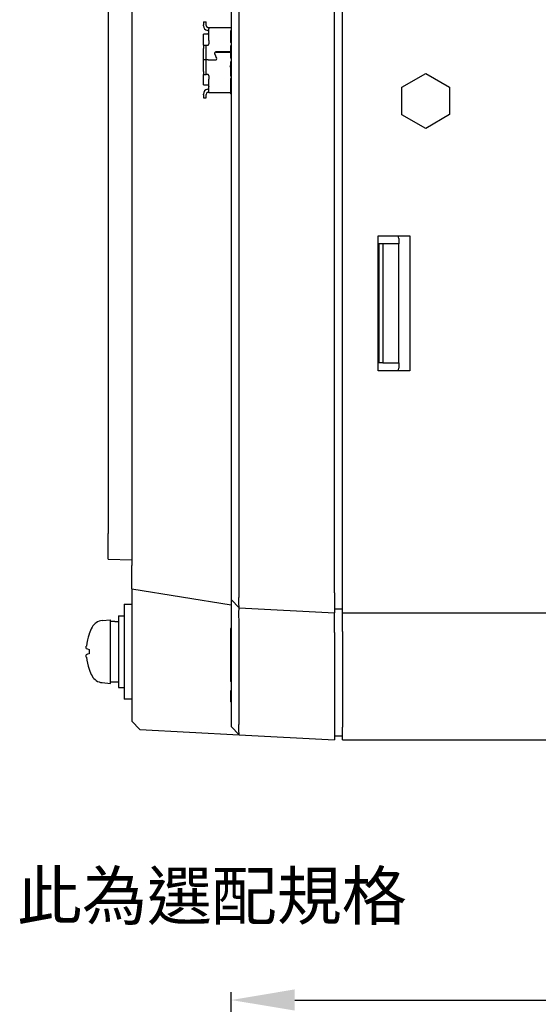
# Model space of a CAD drawing. Extents: x 12847 to 13300, y -1502 to -1025.
# Tile 35 of 42: x 13077 to 13142, y -1334 to -1210. Entities that reach past the tile are written whole.
import ezdxf

# ---------------------------------------------------------------- set-up
doc = ezdxf.new("R2010")
doc.units = 0
doc.layers.get('DEFPOINTS').update_dxf_attribs({"color": 8, "linetype": 'CONTINUOUS'})
doc.layers.add('2', color=2, linetype='CONTINUOUS')
doc.styles.add('DIMEMSIONS', font='isocp.shx', dxfattribs={"bigfont": 'chineset.shx'})
doc.styles.get("Standard").update_dxf_attribs({"font": 'ARIAL.TTF'})
doc.dimstyles.new('ISO-25', dxfattribs={"dimtxt": 8, "dimasz": 8, "dimexe": 1, "dimexo": 1, "dimgap": 3, "dimtad": 1, "dimtxsty": 'STANDARD', "dimcen": 0, "dimclrd": 256, "dimclre": 256, "dimclrt": 2, "dimazin": 3, "dimtfac": 1, "dimtmove": 0, "dimatfit": 3})

# ---------------------------------------------------------------- blocks, each defined once
blk = doc.blocks.new('*D46')
at = {"layer": '2', "color": 7}
for p, q in [((13103.62, -1350.42), (13103.62, -1332.81)), ((13111.62, -1333.81), (13288.12, -1333.81)), ((13296.12, -1348.74), (13296.12, -1332.81))]:
    blk.add_line(p, q, dxfattribs=at)
for points in [[(13111.62, -1332.47), (13111.62, -1335.14), (13103.62, -1333.81)], [(13288.12, -1332.47), (13288.12, -1335.14), (13296.12, -1333.81)]]:
    blk.add_solid(points, dxfattribs=at)
at = {"layer": 'DEFPOINTS', "color": 0}
for p in [(13296.12, -1333.81), (13296.12, -1349.74), (13103.62, -1351.42)]:
    blk.add_point(p, dxfattribs=at)
at = {"layer": '2', "color": 7, "insert": (13199.87, -1326.72), "char_height": 8, "attachment_point": 5}
blk.add_mtext('192.5', dxfattribs=at)

msp = doc.modelspace()

# ---------------------------------------------------------------- linework, layer by layer
at = {"layer": '2', "color": 7}
for p, q in [((13117.618, -1283.408), (13117.618, -1072.608)), ((13103.618, -1074.134), (13103.618, -1281.883)), ((13104.617, -1281.883), (13104.617, -1074.134)), ((13116.618, -1282.512), (13116.618, -1073.505)), ((13091.118, -1112.971), (13091.118, -1279.046)), ((13088.118, -1117.008), (13088.118, -1275.008)), ((13100.118, -1210.538), (13100.118, -1210.938)), ((13100.118, -1210.538), (13100.468, -1210.538)), ((13100.118, -1211.038), (13100.118, -1210.938)), ((13100.468, -1210.938), (13100.468, -1210.538)), ((13100.468, -1210.988), (13100.468, -1210.938)), ((13100.118, -1213.488), (13100.118, -1212.088)), ((13100.618, -1212.088), (13100.118, -1212.088)), ((13100.718, -1211.238), (13100.818, -1211.238)), ((13100.818, -1211.638), (13100.718, -1211.638)), ((13100.818, -1211.238), (13103.618, -1211.238)), ((13100.818, -1211.238), (13100.818, -1211.414)), ((13100.818, -1212.892), (13100.818, -1211.414)), ((13103.618, -1211.674), (13103.518, -1211.674)), ((13103.518, -1211.674), (13103.518, -1213.145)), ((13100.818, -1212.892), (13100.818, -1213.288)), ((13103.618, -1213.145), (13103.518, -1213.145)), ((13100.118, -1213.488), (13100.468, -1213.488)), ((13100.118, -1213.488), (13100.118, -1213.888)), ((13100.118, -1215.335), (13100.118, -1213.888)), ((13100.468, -1213.888), (13100.468, -1213.488)), ((13100.468, -1213.488), (13100.718, -1213.488)), ((13100.468, -1215.335), (13100.468, -1213.888)), ((13101.528, -1214.542), (13101.777, -1215.14)), ((13101.783, -1215.138), (13101.534, -1214.54)), ((13103.518, -1214.338), (13101.664, -1214.338)), ((13101.664, -1214.345), (13103.518, -1214.345)), ((13103.618, -1213.557), (13103.518, -1213.557)), ((13103.518, -1213.557), (13103.518, -1215.123)), ((13100.468, -1215.335), (13100.118, -1215.335)), ((13100.118, -1215.342), (13100.118, -1215.335)), ((13100.468, -1215.342), (13100.118, -1215.342)), ((13100.118, -1216.788), (13100.118, -1215.342)), ((13100.718, -1215.335), (13100.468, -1215.335)), ((13100.468, -1216.788), (13100.468, -1215.342)), ((13100.718, -1215.342), (13100.468, -1215.342)), ((13100.479, -1215.335), (13100.479, -1215.342)), ((13100.718, -1215.335), (13101.647, -1215.335)), ((13100.718, -1215.342), (13101.647, -1215.342)), ((13103.618, -1215.123), (13103.518, -1215.123)), ((13103.618, -1215.566), (13103.518, -1215.566)), ((13103.518, -1215.566), (13103.518, -1215.945)), ((13103.518, -1215.945), (13103.518, -1217.069)), ((13103.618, -1215.945), (13103.518, -1215.945)), ((13100.118, -1216.788), (13100.118, -1217.188)), ((13100.118, -1217.188), (13100.468, -1217.188)), ((13100.118, -1218.488), (13100.118, -1217.188)), ((13100.468, -1217.188), (13100.468, -1216.788)), ((13100.718, -1217.188), (13100.468, -1217.188)), ((13103.518, -1216.041), (13103.479, -1216.135)), ((13103.485, -1216.137), (13103.518, -1216.059)), ((13103.618, -1217.069), (13103.518, -1217.069)), ((13103.518, -1217.069), (13103.518, -1217.383)), ((13125.114, -1218.783), (13128.11, -1217.044)), ((13128.11, -1217.044), (13131.114, -1218.769)), ((13100.818, -1217.388), (13100.818, -1217.765)), ((13100.818, -1219.262), (13100.818, -1217.765)), ((13103.618, -1217.383), (13103.518, -1217.383)), ((13103.618, -1217.698), (13103.518, -1217.698)), ((13103.518, -1217.698), (13103.518, -1218.036)), ((13103.618, -1218.036), (13103.518, -1218.036)), ((13103.518, -1218.036), (13103.518, -1218.489)), ((13100.118, -1218.488), (13100.618, -1218.488)), ((13100.118, -1219.738), (13100.118, -1219.638)), ((13100.718, -1219.038), (13100.818, -1219.038)), ((13100.818, -1219.438), (13103.518, -1219.438)), ((13103.518, -1218.489), (13103.518, -1219.306)), ((13103.518, -1219.306), (13103.518, -1219.625)), ((13103.618, -1219.625), (13103.518, -1219.625)), ((13125.122, -1222.247), (13125.114, -1218.783)), ((13131.114, -1218.769), (13131.122, -1222.233)), ((13100.118, -1219.738), (13100.118, -1220.138)), ((13100.118, -1220.138), (13100.468, -1220.138)), ((13100.468, -1219.738), (13100.468, -1219.688)), ((13100.468, -1220.138), (13100.468, -1219.738)), ((13128.127, -1223.972), (13125.122, -1222.247)), ((13131.122, -1222.233), (13128.127, -1223.972)), ((13122.118, -1254.508), (13122.118, -1237.508)), ((13122.118, -1237.508), (13126.118, -1237.508)), ((13124.718, -1237.829), (13124.718, -1238.508)), ((13126.118, -1237.508), (13126.118, -1254.508)), ((13122.718, -1238.508), (13122.218, -1238.508)), ((13122.218, -1238.508), (13122.218, -1253.508)), ((13124.718, -1238.508), (13122.718, -1238.508)), ((13122.718, -1238.508), (13122.718, -1253.508)), ((13124.718, -1253.508), (13124.718, -1238.508)), ((13122.718, -1253.508), (13122.218, -1253.508)), ((13122.718, -1253.508), (13124.718, -1253.508)), ((13124.718, -1253.508), (13124.718, -1254.187)), ((13126.118, -1254.508), (13122.118, -1254.508)), ((13088.118, -1278.246), (13088.118, -1275.008)), ((13088.118, -1278.246), (13091.118, -1278.351)), ((13091.118, -1282.008), (13091.118, -1279.046)), ((13091.118, -1282.008), (13091.118, -1284.971)), ((13091.118, -1282.008), (13103.618, -1284.008)), ((13103.618, -1281.883), (13103.618, -1283.327)), ((13116.618, -1282.512), (13116.618, -1285.008)), ((13090.118, -1283.908), (13091.118, -1283.908)), ((13090.118, -1283.908), (13090.118, -1295.908)), ((13103.618, -1283.327), (13103.618, -1286.876)), ((13104.616, -1284.379), (13103.618, -1283.327)), ((13117.618, -1285.008), (13117.618, -1283.408)), ((13089.418, -1285.408), (13089.418, -1294.408)), ((13089.418, -1285.408), (13090.118, -1285.408)), ((13091.118, -1284.971), (13091.118, -1298.672)), ((13104.617, -1284.379), (13116.618, -1285.008)), ((13116.618, -1284.505), (13116.749, -1284.505)), ((13116.618, -1287.505), (13116.618, -1285.008)), ((13116.749, -1284.505), (13117.618, -1284.505)), ((13117.618, -1287.361), (13117.618, -1285.008)), ((13117.618, -1285.008), (13296.118, -1285.008)), ((13087.359, -1286.001), (13088.418, -1285.908)), ((13088.418, -1293.908), (13088.418, -1285.908)), ((13088.968, -1286.108), (13089.418, -1286.108)), ((13103.618, -1287.005), (13103.518, -1287.005)), ((13103.518, -1287.005), (13103.518, -1293.656)), ((13103.618, -1286.876), (13103.618, -1297.824)), ((13104.617, -1297.876), (13104.617, -1286.876)), ((13116.618, -1287.505), (13116.618, -1298.512)), ((13117.618, -1287.361), (13117.618, -1299.408)), ((13085.704, -1289.626), (13085.704, -1290.191)), ((13087.359, -1293.816), (13088.418, -1293.908)), ((13088.418, -1293.708), (13089.418, -1293.708)), ((13103.618, -1293.656), (13103.518, -1293.656)), ((13089.418, -1294.408), (13090.118, -1294.408)), ((13103.618, -1294.856), (13103.518, -1294.856)), ((13103.518, -1294.856), (13103.518, -1294.857)), ((13103.618, -1294.857), (13103.518, -1294.857)), ((13103.518, -1294.857), (13103.518, -1295.246)), ((13103.618, -1295.246), (13103.518, -1295.246)), ((13103.518, -1295.246), (13103.518, -1295.295)), ((13103.618, -1295.295), (13103.518, -1295.295)), ((13103.518, -1295.295), (13103.518, -1295.492)), ((13091.118, -1295.908), (13090.118, -1295.908)), ((13103.618, -1295.492), (13103.518, -1295.492)), ((13103.518, -1295.492), (13103.518, -1296.017)), ((13103.618, -1296.017), (13103.518, -1296.017)), ((13103.518, -1296.017), (13103.518, -1296.221)), ((13103.618, -1296.221), (13103.518, -1296.221)), ((13103.618, -1297.824), (13103.618, -1297.883)), ((13092.117, -1299.724), (13091.118, -1298.672)), ((13092.116, -1299.724), (13091.118, -1298.672)), ((13103.618, -1297.883), (13103.618, -1299.327)), ((13104.617, -1297.883), (13104.617, -1297.876)), ((13116.618, -1298.512), (13116.618, -1301.008)), ((13092.117, -1299.724), (13104.617, -1300.379)), ((13104.616, -1300.379), (13103.618, -1299.327)), ((13117.618, -1301.008), (13117.618, -1299.408)), ((13104.617, -1300.379), (13116.618, -1301.008)), ((13116.618, -1300.505), (13116.749, -1300.505)), ((13116.749, -1300.505), (13117.618, -1300.505)), ((13117.618, -1301.008), (13294.618, -1301.008))]:
    msp.add_line(p, q, dxfattribs=at)
at = {"layer": '2', "color": 7, "flags": 128}
for points in [[(13100.618, -1211.217), (13100.622, -1211.219), (13100.627, -1211.221), (13100.631, -1211.222), (13100.635, -1211.224), (13100.639, -1211.225), (13100.644, -1211.227), (13100.648, -1211.228), (13100.652, -1211.229), (13100.656, -1211.23), (13100.66, -1211.231), (13100.665, -1211.232), (13100.669, -1211.233), (13100.673, -1211.234), (13100.677, -1211.235), (13100.682, -1211.236), (13100.686, -1211.236), (13100.69, -1211.237), (13100.694, -1211.237), (13100.698, -1211.237), (13100.702, -1211.238), (13100.706, -1211.238), (13100.71, -1211.238), (13100.714, -1211.238), (13100.718, -1211.238)], [(13100.718, -1211.638), (13100.714, -1211.638), (13100.711, -1211.638), (13100.707, -1211.638), (13100.703, -1211.638), (13100.699, -1211.638), (13100.695, -1211.638), (13100.691, -1211.638), (13100.687, -1211.637), (13100.682, -1211.637), (13100.678, -1211.637), (13100.674, -1211.637), (13100.67, -1211.636), (13100.666, -1211.636), (13100.661, -1211.636), (13100.657, -1211.635), (13100.653, -1211.635), (13100.649, -1211.634), (13100.644, -1211.634), (13100.64, -1211.633), (13100.636, -1211.633), (13100.631, -1211.632), (13100.627, -1211.631), (13100.623, -1211.631), (13100.618, -1211.63)], [(13100.718, -1212.061), (13100.714, -1212.064), (13100.711, -1212.066), (13100.707, -1212.068), (13100.703, -1212.07), (13100.699, -1212.071), (13100.695, -1212.073), (13100.691, -1212.075), (13100.687, -1212.076), (13100.682, -1212.078), (13100.678, -1212.079), (13100.674, -1212.08), (13100.67, -1212.081), (13100.666, -1212.083), (13100.661, -1212.084), (13100.657, -1212.084), (13100.653, -1212.085), (13100.649, -1212.086), (13100.644, -1212.087), (13100.64, -1212.087), (13100.636, -1212.087), (13100.631, -1212.088), (13100.627, -1212.088), (13100.623, -1212.088), (13100.618, -1212.088)], [(13100.818, -1213.288), (13100.818, -1213.289), (13100.818, -1213.291), (13100.818, -1213.292), (13100.818, -1213.293), (13100.818, -1213.294), (13100.818, -1213.295), (13100.818, -1213.297), (13100.818, -1213.298), (13100.818, -1213.299), (13100.818, -1213.3), (13100.818, -1213.301), (13100.818, -1213.302), (13100.818, -1213.304), (13100.818, -1213.305), (13100.818, -1213.306), (13100.817, -1213.307), (13100.817, -1213.308), (13100.817, -1213.31), (13100.817, -1213.311), (13100.817, -1213.312), (13100.817, -1213.313), (13100.817, -1213.314), (13100.816, -1213.316), (13100.816, -1213.317)], [(13100.812, -1217.34), (13100.813, -1217.342), (13100.813, -1217.344), (13100.814, -1217.346), (13100.814, -1217.348), (13100.815, -1217.35), (13100.815, -1217.352), (13100.815, -1217.354), (13100.816, -1217.356), (13100.816, -1217.358), (13100.816, -1217.36), (13100.817, -1217.362), (13100.817, -1217.364), (13100.817, -1217.366), (13100.817, -1217.368), (13100.817, -1217.37), (13100.818, -1217.372), (13100.818, -1217.374), (13100.818, -1217.376), (13100.818, -1217.378), (13100.818, -1217.38), (13100.818, -1217.382), (13100.818, -1217.384), (13100.818, -1217.386), (13100.818, -1217.388)], [(13100.618, -1218.488), (13100.623, -1218.488), (13100.627, -1218.488), (13100.631, -1218.489), (13100.636, -1218.489), (13100.64, -1218.489), (13100.644, -1218.49), (13100.649, -1218.491), (13100.653, -1218.491), (13100.657, -1218.492), (13100.661, -1218.493), (13100.666, -1218.494), (13100.67, -1218.495), (13100.674, -1218.496), (13100.678, -1218.497), (13100.682, -1218.499), (13100.687, -1218.5), (13100.691, -1218.502), (13100.695, -1218.503), (13100.699, -1218.505), (13100.703, -1218.507), (13100.707, -1218.509), (13100.711, -1218.511), (13100.714, -1218.513), (13100.718, -1218.515)], [(13100.618, -1219.047), (13100.623, -1219.046), (13100.627, -1219.045), (13100.631, -1219.045), (13100.636, -1219.044), (13100.64, -1219.043), (13100.644, -1219.043), (13100.649, -1219.042), (13100.653, -1219.042), (13100.657, -1219.041), (13100.661, -1219.041), (13100.666, -1219.041), (13100.67, -1219.04), (13100.674, -1219.04), (13100.678, -1219.04), (13100.682, -1219.039), (13100.687, -1219.039), (13100.691, -1219.039), (13100.695, -1219.039), (13100.699, -1219.039), (13100.703, -1219.038), (13100.707, -1219.038), (13100.711, -1219.038), (13100.714, -1219.038), (13100.718, -1219.038)], [(13100.718, -1219.438), (13100.714, -1219.438), (13100.71, -1219.438), (13100.706, -1219.439), (13100.702, -1219.439), (13100.698, -1219.439), (13100.694, -1219.439), (13100.69, -1219.44), (13100.686, -1219.44), (13100.682, -1219.441), (13100.678, -1219.442), (13100.673, -1219.442), (13100.669, -1219.443), (13100.665, -1219.444), (13100.661, -1219.445), (13100.656, -1219.446), (13100.652, -1219.447), (13100.648, -1219.448), (13100.644, -1219.45), (13100.639, -1219.451), (13100.635, -1219.452), (13100.631, -1219.454), (13100.627, -1219.456), (13100.623, -1219.457), (13100.618, -1219.459)], [(13100.818, -1219.438), (13100.818, -1219.438), (13100.818, -1219.438), (13100.817, -1219.438), (13100.815, -1219.438), (13100.813, -1219.438), (13100.811, -1219.438), (13100.809, -1219.438), (13100.806, -1219.438), (13100.803, -1219.438), (13100.799, -1219.438), (13100.795, -1219.438), (13100.791, -1219.438), (13100.786, -1219.438), (13100.782, -1219.438), (13100.776, -1219.438), (13100.771, -1219.438), (13100.765, -1219.438), (13100.759, -1219.438), (13100.753, -1219.438), (13100.746, -1219.438), (13100.74, -1219.438), (13100.733, -1219.438), (13100.726, -1219.438), (13100.718, -1219.438)], [(13100.812, -1218.638), (13100.812, -1218.64), (13100.813, -1218.642), (13100.813, -1218.644), (13100.814, -1218.646), (13100.814, -1218.648), (13100.815, -1218.651), (13100.815, -1218.653), (13100.815, -1218.655), (13100.816, -1218.657), (13100.816, -1218.659), (13100.816, -1218.661), (13100.817, -1218.663), (13100.817, -1218.665), (13100.817, -1218.667), (13100.817, -1218.669), (13100.818, -1218.671), (13100.818, -1218.674), (13100.818, -1218.676), (13100.818, -1218.678), (13100.818, -1218.68), (13100.818, -1218.682), (13100.818, -1218.684), (13100.818, -1218.686), (13100.818, -1218.688)], [(13100.818, -1219.438), (13100.818, -1219.438), (13100.818, -1219.437), (13100.818, -1219.435), (13100.818, -1219.433), (13100.818, -1219.43), (13100.818, -1219.427), (13100.818, -1219.422), (13100.818, -1219.418), (13100.818, -1219.412), (13100.818, -1219.406), (13100.818, -1219.4), (13100.818, -1219.392), (13100.818, -1219.384), (13100.818, -1219.376), (13100.818, -1219.367), (13100.818, -1219.357), (13100.818, -1219.347), (13100.818, -1219.337), (13100.818, -1219.326), (13100.818, -1219.314), (13100.818, -1219.302), (13100.818, -1219.289), (13100.818, -1219.276), (13100.818, -1219.262)], [(13104.617, -1284.379), (13104.613, -1284.374), (13104.61, -1284.358), (13104.607, -1284.331), (13104.605, -1284.294), (13104.602, -1284.246), (13104.6, -1284.189), (13104.598, -1284.121), (13104.597, -1284.044), (13104.596, -1283.958), (13104.595, -1283.863), (13104.594, -1283.759), (13104.594, -1283.648), (13104.594, -1283.529), (13104.595, -1283.402), (13104.596, -1283.27), (13104.597, -1283.131), (13104.598, -1282.987), (13104.6, -1282.838), (13104.602, -1282.685), (13104.605, -1282.529), (13104.607, -1282.37), (13104.61, -1282.209), (13104.613, -1282.047), (13104.617, -1281.883)], [(13104.617, -1286.876), (13104.613, -1286.712), (13104.61, -1286.55), (13104.607, -1286.389), (13104.605, -1286.229), (13104.602, -1286.073), (13104.6, -1285.92), (13104.598, -1285.771), (13104.597, -1285.626), (13104.596, -1285.488), (13104.595, -1285.355), (13104.594, -1285.228), (13104.594, -1285.109), (13104.594, -1284.997), (13104.595, -1284.894), (13104.596, -1284.798), (13104.597, -1284.712), (13104.598, -1284.635), (13104.6, -1284.568), (13104.602, -1284.511), (13104.605, -1284.463), (13104.607, -1284.427), (13104.61, -1284.4), (13104.613, -1284.384), (13104.617, -1284.379)], [(13085.368, -1289.52), (13085.366, -1289.518), (13085.364, -1289.516), (13085.362, -1289.511), (13085.361, -1289.506), (13085.359, -1289.499), (13085.358, -1289.492), (13085.357, -1289.483), (13085.356, -1289.472), (13085.356, -1289.461), (13085.355, -1289.449), (13085.355, -1289.436), (13085.355, -1289.422), (13085.355, -1289.408), (13085.355, -1289.393), (13085.356, -1289.377), (13085.356, -1289.36), (13085.357, -1289.342), (13085.358, -1289.324), (13085.359, -1289.305), (13085.361, -1289.285), (13085.362, -1289.266), (13085.364, -1289.246), (13085.366, -1289.226), (13085.368, -1289.206)], [(13085.368, -1290.611), (13085.366, -1290.591), (13085.364, -1290.572), (13085.362, -1290.552), (13085.361, -1290.532), (13085.359, -1290.513), (13085.358, -1290.494), (13085.357, -1290.475), (13085.356, -1290.457), (13085.356, -1290.44), (13085.355, -1290.424), (13085.355, -1290.408), (13085.355, -1290.394), (13085.355, -1290.38), (13085.355, -1290.368), (13085.356, -1290.356), (13085.356, -1290.345), (13085.357, -1290.335), (13085.358, -1290.326), (13085.359, -1290.318), (13085.361, -1290.311), (13085.362, -1290.305), (13085.364, -1290.301), (13085.366, -1290.298), (13085.368, -1290.296)], [(13104.617, -1300.379), (13104.613, -1300.374), (13104.61, -1300.358), (13104.607, -1300.331), (13104.605, -1300.294), (13104.602, -1300.246), (13104.6, -1300.188), (13104.598, -1300.121), (13104.597, -1300.044), (13104.596, -1299.958), (13104.595, -1299.862), (13104.594, -1299.759), (13104.594, -1299.647), (13104.594, -1299.528), (13104.595, -1299.401), (13104.596, -1299.269), (13104.597, -1299.13), (13104.598, -1298.986), (13104.6, -1298.837), (13104.602, -1298.684), (13104.605, -1298.528), (13104.607, -1298.369), (13104.61, -1298.208), (13104.613, -1298.046), (13104.617, -1297.883)], [(13092.116, -1299.724), (13092.116, -1299.724), (13092.116, -1299.724), (13092.116, -1299.724), (13092.116, -1299.724), (13092.116, -1299.724), (13092.116, -1299.724), (13092.116, -1299.724), (13092.116, -1299.724), (13092.116, -1299.724), (13092.116, -1299.724), (13092.116, -1299.724), (13092.116, -1299.724), (13092.116, -1299.724), (13092.116, -1299.724), (13092.117, -1299.724), (13092.117, -1299.724), (13092.117, -1299.724), (13092.117, -1299.724), (13092.117, -1299.724), (13092.117, -1299.724), (13092.117, -1299.724), (13092.117, -1299.724), (13092.117, -1299.724), (13092.117, -1299.724)]]:
    msp.add_lwpolyline(points, dxfattribs=at)
at = {"layer": '2', "color": 7}
for centre, radius, start, end in [((13100.718, -1210.988), 0.25, 180, 246.42182), ((13100.718, -1211.038), 0.6, 180, 260.40593), ((13100.618, -1211.888), 0.2, 300, 0), ((13100.618, -1213.288), 0.2, 270, 351.79932), ((13101.664, -1214.486), 0.147, 90, 202.60638), ((13101.664, -1214.486), 0.141, 90, 202.60638), ((13101.647, -1215.194), 0.147, 270, 22.60638), ((13101.647, -1215.194), 0.141, 270, 22.60638), ((13100.618, -1217.388), 0.2, 13.84013, 90), ((13103.614, -1216.192), 0.147, 157.15028, 229.15709), ((13103.614, -1216.192), 0.14, 157.15028, 226.7542), ((13100.718, -1219.638), 0.6, 99.59407, 180), ((13100.718, -1219.688), 0.25, 113.57818, 180), ((13100.618, -1218.688), 0.2, 14.47751, 60), ((13123.718, -1237.829), 1, 0, 18.72703), ((13123.718, -1254.187), 1, 341.27297, 0), ((13087.499, -1287.595), 1.6, 95, 151.82727), ((13085.829, -1287.724), 0.125, 159.96039, 178.18517), ((13091.818, -1289.908), 6.5, 151.82727, 159.96039), ((13085.829, -1292.093), 0.125, 181.81483, 200.03961), ((13091.818, -1289.908), 6.5, 200.03961, 208.17273), ((13087.499, -1292.222), 1.6, 208.17273, 265)]:
    msp.add_arc(centre, radius, start, end, dxfattribs=at)
for centre, major_axis, ratio, start_param, end_param in [((13088.968, -1289.908), (-10.44, 0), 0.3639702, 4.712389, 4.7650449), ((13091.806, -1289.915), (-3.283, 5.608), 0.9948875, 0.694859, 0.9338433), ((13091.806, -1290.048), (-6.474, 0.567), 0.0510176, 0.1095983, 0.3485826), ((13091.806, -1289.769), (-6.474, -0.567), 0.0510176, 5.9346027, 6.173587), ((13091.806, -1289.901), (3.283, 5.608), 0.9948875, 2.2077493, 2.4467336)]:
    msp.add_ellipse(centre, major_axis=major_axis, ratio=ratio, start_param=start_param, end_param=end_param, dxfattribs=at)

# ---------------------------------------------------------------- texts
at = {"layer": '2', "color": 7, "insert": (13125.728, -1324.346), "char_height": 6, "attachment_point": 9, "style": 'DIMEMSIONS'}
msp.add_mtext('{\\fPMingLiU|b0|i0|c136|p18;此為選配規格}', dxfattribs=at)

# ---------------------------------------------------------------- dimensions: what is measured, and where the dimension line sits
at = {"layer": '2', "color": 7}
dim = msp.add_linear_dim(base=(13296.118, -1333.806), p1=(13103.618, -1351.419), p2=(13296.118, -1349.737), angle=180, dimstyle='ISO-25', override={"dimclrd": 7, "dimclre": 7, "dimclrt": 7}, dxfattribs=at)
dim.commit()
dim.dimension.update_dxf_attribs({"geometry": '*D46', "text_midpoint": (13199.868, -1326.721)})

doc.saveas('drawing.dxf')
